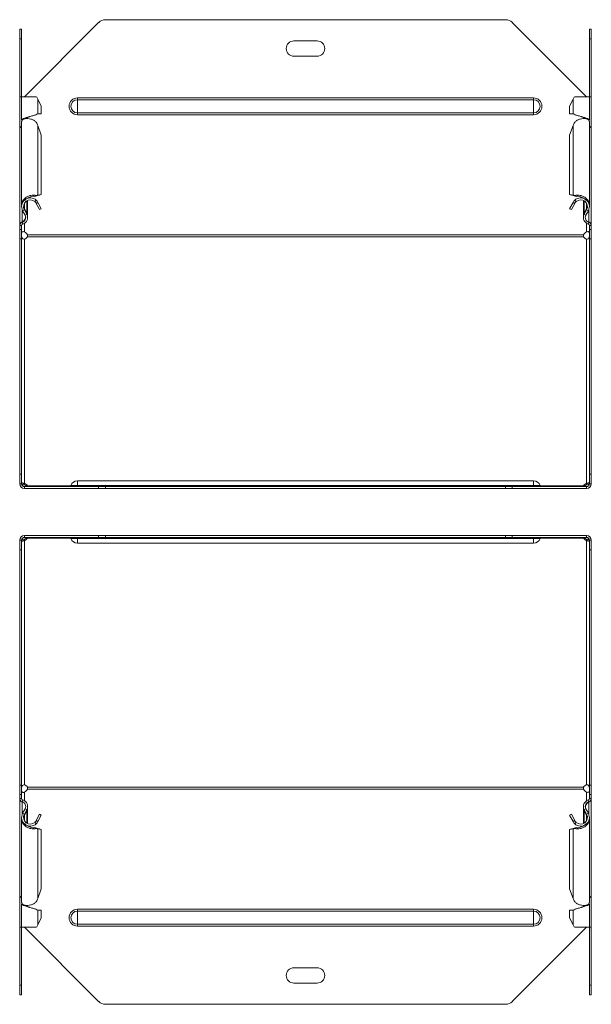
# Model space of a CAD drawing. Header units: millimetres. Extents: x -130 to 765, y -4760 to 292.
# Tile 7 of 13: x -129 to 168, y -2048 to -1536. Entities that reach past the tile are written whole.
import ezdxf

# ---------------------------------------------------------------- set-up
doc = ezdxf.new("R2010")
doc.units = ezdxf.units.MM

msp = doc.modelspace()

# ---------------------------------------------------------------- linework, layer by layer
at = {"color": 7, "linetype": 'Continuous', "lineweight": 15}
for p, q in [((-88.1, -1537.4), (-126.63, -1575.94)), ((123.3, -1535.94), (-84.56, -1535.94)), ((165.37, -1575.94), (126.83, -1537.4)), ((-129.13, -1540.94), (-128.13, -1540.94)), ((-129.13, -1545.94), (-129.13, -1540.94)), ((-128.13, -1540.94), (-128.13, -1545.94)), ((166.87, -1540.94), (167.87, -1540.94)), ((166.87, -1545.94), (166.87, -1540.94)), ((167.87, -1540.94), (167.87, -1545.94)), ((-129.13, -1575.94), (-129.13, -1545.94)), ((-128.13, -1575.94), (-128.13, -1545.94)), ((25.37, -1546.94), (13.37, -1546.94)), ((166.87, -1575.94), (166.87, -1545.94)), ((167.87, -1575.94), (167.87, -1545.94)), ((13.37, -1554.94), (25.37, -1554.94)), ((-129.13, -1591.9), (-129.13, -1575.94)), ((-128.13, -1575.94), (-129.13, -1575.94)), ((-128.13, -1575.94), (-128.13, -1588.21)), ((-120.53, -1575.94), (-128.13, -1575.94)), ((-117.89, -1580.94), (-119.64, -1577.24)), ((158.38, -1577.24), (156.62, -1580.94)), ((166.87, -1575.94), (159.26, -1575.94)), ((166.87, -1588.21), (166.87, -1575.94)), ((167.87, -1575.94), (166.87, -1575.94)), ((167.87, -1591.9), (167.87, -1575.94)), ((-119.64, -1584.86), (-117.89, -1584.86)), ((-117.89, -1580.94), (-117.89, -1584.86)), ((156.62, -1580.94), (156.62, -1584.86)), ((158.38, -1584.86), (156.62, -1584.86)), ((-128.13, -1588.84), (-128.13, -1632.3)), ((-125.02, -1587.29), (-125.02, -1586.75)), ((-123.61, -1586.22), (-123.61, -1586.22)), ((-117.89, -1595.9), (-119.64, -1590.98)), ((158.38, -1590.98), (156.62, -1595.9)), ((162.34, -1586.22), (162.35, -1586.22)), ((163.76, -1586.75), (163.76, -1587.29)), ((166.87, -1632.3), (166.87, -1588.84)), ((-128.84, -1591.9), (-129.13, -1591.9)), ((-129.13, -1591.9), (-129.13, -1592.36)), ((-129.13, -1642.69), (-129.13, -1592.36)), ((-117.89, -1626.83), (-117.89, -1595.9)), ((156.62, -1626.83), (156.62, -1595.9)), ((167.57, -1591.9), (167.87, -1591.9)), ((167.87, -1591.9), (167.87, -1592.36)), ((167.87, -1642.69), (167.87, -1592.36)), ((-119.64, -1627.14), (-117.89, -1626.83)), ((-117.89, -1626.83), (-118.77, -1627.16)), ((156.62, -1626.83), (158.38, -1627.14)), ((157.51, -1627.16), (156.62, -1626.83)), ((-125.02, -1628.75), (-125.02, -1628.71)), ((-125.02, -1638.14), (-125.02, -1629.82)), ((-121.21, -1627.76), (-120.53, -1627.24)), ((-121.21, -1627.76), (-120.58, -1627.5)), ((-121.21, -1630.48), (-120.53, -1629.76)), ((-120.6, -1627.51), (-120.29, -1627.39)), ((-120.52, -1627.48), (-119.64, -1627.14)), ((-120.52, -1627.48), (-118.77, -1627.16)), ((-120.52, -1631.38), (-119.64, -1630.91)), ((-120.52, -1631.38), (-118.77, -1634.64)), ((-119.64, -1630.91), (-117.89, -1634.17)), ((156.62, -1634.17), (158.38, -1630.91)), ((157.51, -1627.16), (159.26, -1627.48)), ((157.51, -1634.64), (159.26, -1631.38)), ((159.26, -1627.48), (158.38, -1627.14)), ((159.26, -1631.38), (158.38, -1630.91)), ((159.03, -1627.39), (159.33, -1627.51)), ((159.95, -1627.76), (159.26, -1627.24)), ((159.95, -1630.48), (159.26, -1629.76)), ((159.32, -1627.5), (159.95, -1627.76)), ((163.76, -1628.71), (163.76, -1628.75)), ((163.76, -1629.82), (163.76, -1638.14)), ((-126.32, -1637.56), (-127.59, -1635.18)), ((-125.44, -1636.53), (-126.71, -1634.06)), ((-125.44, -1637.09), (-126.71, -1634.71)), ((-125.68, -1636.63), (-125.44, -1636.53)), ((-117.89, -1634.17), (-118.77, -1634.64)), ((157.51, -1634.64), (156.62, -1634.17)), ((164.17, -1636.53), (165.45, -1634.06)), ((164.17, -1637.09), (165.45, -1634.71)), ((164.17, -1636.53), (164.42, -1636.63)), ((165.05, -1637.56), (166.33, -1635.18)), ((166.49, -1641.15), (166.56, -1640.97)), ((-129.13, -1642.69), (-129.13, -1642.88)), ((-129.13, -1644.88), (-129.13, -1642.88)), ((-129.13, -1644.88), (-128.13, -1644.88)), ((-129.13, -1649.88), (-129.13, -1644.88)), ((-128.13, -1644.88), (-128.13, -1642.88)), ((-128.13, -1644.88), (-128.13, -1649.88)), ((166.87, -1644.88), (166.87, -1642.88)), ((166.87, -1644.88), (167.87, -1644.88)), ((166.87, -1649.88), (166.87, -1644.88)), ((167.87, -1642.69), (167.87, -1642.88)), ((167.87, -1644.88), (167.87, -1642.88)), ((167.87, -1644.88), (167.87, -1649.88)), ((-129.13, -1772.03), (-129.13, -1649.88)), ((-128.13, -1772.03), (-128.13, -1649.88)), ((166.87, -1772.03), (166.87, -1649.88)), ((167.87, -1772.03), (167.87, -1649.88)), ((-129.13, -1777.03), (-129.13, -1772.03)), ((-128.13, -1772.03), (-128.13, -1777.03)), ((166.87, -1777.03), (166.87, -1772.03)), ((167.87, -1772.03), (167.87, -1777.03)), ((-128.13, -1777.03), (-129.13, -1777.03)), ((-126.63, -1776.99), (-126.63, -1777.69)), ((-126.63, -1779.53), (-126.63, -1778.53)), ((-126.63, -1778.53), (-88.1, -1778.53)), ((-126.63, -1779.53), (-88.1, -1779.53)), ((-125.13, -1778.09), (-125.13, -1778.53)), ((137.87, -1775.53), (-99.13, -1775.53)), ((-88.1, -1778.53), (-84.56, -1778.53)), ((-84.56, -1779.53), (-88.1, -1779.53)), ((-84.56, -1778.53), (123.3, -1778.53)), ((-84.56, -1779.53), (123.3, -1779.53)), ((123.3, -1778.53), (126.83, -1778.53)), ((126.83, -1779.53), (123.3, -1779.53)), ((126.83, -1778.53), (165.37, -1778.53)), ((126.83, -1779.53), (165.37, -1779.53)), ((163.87, -1778.09), (163.87, -1778.53)), ((165.37, -1776.99), (165.37, -1777.69)), ((165.37, -1779.53), (165.37, -1778.53)), ((167.87, -1777.03), (166.87, -1777.03)), ((-126.63, -1803.93), (-126.63, -1804.93)), ((-88.1, -1803.93), (-126.63, -1803.93)), ((-88.1, -1804.93), (-126.63, -1804.93)), ((-126.63, -1806.47), (-126.63, -1805.76)), ((-125.13, -1805.37), (-125.13, -1804.93)), ((-88.1, -1803.93), (-84.56, -1803.93)), ((-84.56, -1804.93), (-88.1, -1804.93)), ((123.3, -1803.93), (-84.56, -1803.93)), ((123.3, -1804.93), (-84.56, -1804.93)), ((123.3, -1803.93), (126.83, -1803.93)), ((126.83, -1804.93), (123.3, -1804.93)), ((165.37, -1803.93), (126.83, -1803.93)), ((165.37, -1804.93), (126.83, -1804.93)), ((163.87, -1805.37), (163.87, -1804.93)), ((165.37, -1803.93), (165.37, -1804.93)), ((165.37, -1806.47), (165.37, -1805.76)), ((-129.13, -1811.43), (-129.13, -1806.43)), ((-129.13, -1806.43), (-128.13, -1806.43)), ((-128.13, -1806.43), (-128.13, -1811.43)), ((-99.13, -1807.93), (137.87, -1807.93)), ((166.87, -1806.43), (167.87, -1806.43)), ((166.87, -1811.43), (166.87, -1806.43)), ((167.87, -1806.43), (167.87, -1811.43)), ((-129.13, -1933.58), (-129.13, -1811.43)), ((-128.13, -1933.58), (-128.13, -1811.43)), ((166.87, -1933.58), (166.87, -1811.43)), ((167.87, -1933.58), (167.87, -1811.43)), ((-129.13, -1938.58), (-129.13, -1933.58)), ((-128.13, -1933.58), (-128.13, -1938.58)), ((166.87, -1938.58), (166.87, -1933.58)), ((167.87, -1933.58), (167.87, -1938.58)), ((-128.13, -1938.58), (-129.13, -1938.58)), ((-129.13, -1940.58), (-129.13, -1938.58)), ((-128.13, -1940.58), (-128.13, -1938.58)), ((167.87, -1938.58), (166.87, -1938.58)), ((166.87, -1940.58), (166.87, -1938.58)), ((167.87, -1940.58), (167.87, -1938.58)), ((-129.13, -1940.58), (-129.13, -1940.77)), ((-129.13, -1991.09), (-129.13, -1940.77)), ((-127.83, -1942.49), (-127.76, -1942.31)), ((167.87, -1940.58), (167.87, -1940.77)), ((167.87, -1991.09), (167.87, -1940.77)), ((-126.32, -1945.9), (-127.59, -1948.27)), ((-125.44, -1946.37), (-126.71, -1948.75)), ((-126.71, -1949.4), (-125.44, -1946.92)), ((-125.68, -1946.83), (-125.44, -1946.92)), ((-125.02, -1953.63), (-125.02, -1945.32)), ((-118.77, -1948.81), (-120.52, -1952.07)), ((-118.77, -1948.81), (-117.89, -1949.29)), ((156.62, -1949.29), (157.51, -1948.81)), ((159.26, -1952.07), (157.51, -1948.81)), ((163.76, -1945.32), (163.76, -1953.63)), ((164.17, -1946.37), (165.45, -1948.75)), ((164.17, -1946.92), (164.42, -1946.83)), ((165.45, -1949.4), (164.17, -1946.92)), ((165.05, -1945.9), (166.33, -1948.27)), ((-128.13, -1951.15), (-128.13, -1994.62)), ((-121.21, -1952.97), (-120.53, -1953.7)), ((-120.52, -1952.07), (-119.64, -1952.55)), ((-117.89, -1949.29), (-119.64, -1952.55)), ((158.38, -1952.55), (156.62, -1949.29)), ((159.26, -1952.07), (158.38, -1952.55)), ((159.95, -1952.97), (159.26, -1953.7)), ((166.87, -1994.62), (166.87, -1951.15)), ((-125.02, -1954.75), (-125.02, -1954.7)), ((-121.21, -1955.7), (-120.53, -1956.21)), ((-120.58, -1955.96), (-121.21, -1955.7)), ((-120.29, -1956.07), (-120.6, -1955.95)), ((-120.52, -1955.98), (-119.64, -1956.32)), ((-118.77, -1956.29), (-120.52, -1955.98)), ((-117.89, -1956.63), (-119.64, -1956.32)), ((-118.77, -1956.29), (-117.89, -1956.63)), ((-117.89, -1987.55), (-117.89, -1956.63)), ((156.62, -1956.63), (157.51, -1956.29)), ((158.38, -1956.32), (156.62, -1956.63)), ((156.62, -1987.55), (156.62, -1956.63)), ((159.26, -1955.98), (157.51, -1956.29)), ((159.26, -1955.98), (158.38, -1956.32)), ((159.33, -1955.95), (159.03, -1956.07)), ((159.95, -1955.7), (159.26, -1956.21)), ((159.95, -1955.7), (159.32, -1955.96)), ((163.76, -1954.7), (163.76, -1954.75)), ((-119.64, -1992.47), (-117.89, -1987.55)), ((156.62, -1987.55), (158.38, -1992.47)), ((-129.13, -1991.09), (-129.13, -1991.56)), ((-129.13, -1991.56), (-128.84, -1991.56)), ((-129.13, -2007.52), (-129.13, -1991.56)), ((167.57, -1991.56), (167.87, -1991.56)), ((167.87, -1991.09), (167.87, -1991.56)), ((167.87, -2007.52), (167.87, -1991.56)), ((-128.13, -1995.25), (-128.13, -2007.52)), ((-125.02, -1996.71), (-125.02, -1996.17)), ((-123.61, -1997.24), (-123.61, -1997.24)), ((-117.89, -1998.6), (-119.64, -1998.6)), ((-117.89, -2002.52), (-117.89, -1998.6)), ((156.62, -1998.6), (158.38, -1998.6)), ((156.62, -2002.52), (156.62, -1998.6)), ((162.35, -1997.24), (162.34, -1997.24)), ((163.76, -1996.17), (163.76, -1996.71)), ((166.87, -2007.52), (166.87, -1995.25)), ((-119.64, -2006.22), (-117.89, -2002.52)), ((156.62, -2002.52), (158.38, -2006.22)), ((-129.13, -2007.52), (-128.13, -2007.52)), ((-129.13, -2037.52), (-129.13, -2007.52)), ((-128.13, -2007.52), (-120.53, -2007.52)), ((-128.13, -2037.52), (-128.13, -2007.52)), ((-126.63, -2007.52), (-88.1, -2046.05)), ((126.83, -2046.05), (165.37, -2007.52)), ((159.26, -2007.52), (166.87, -2007.52)), ((166.87, -2007.52), (167.87, -2007.52)), ((166.87, -2037.52), (166.87, -2007.52)), ((167.87, -2037.52), (167.87, -2007.52)), ((13.37, -2028.52), (25.37, -2028.52)), ((-129.13, -2042.52), (-129.13, -2037.52)), ((-128.13, -2037.52), (-128.13, -2042.52)), ((25.37, -2036.52), (13.37, -2036.52)), ((166.87, -2042.52), (166.87, -2037.52)), ((167.87, -2037.52), (167.87, -2042.52)), ((-128.13, -2042.52), (-129.13, -2042.52)), ((167.87, -2042.52), (166.87, -2042.52)), ((-84.56, -2047.52), (123.3, -2047.52))]:
    msp.add_line(p, q, dxfattribs=at)
at = {"color": 7, "linetype": 'Continuous', "lineweight": 0}
for p, q in [((-128.13, -1545.94), (-129.13, -1545.94)), ((167.87, -1545.94), (166.87, -1545.94)), ((-119.64, -1577.24), (-119.64, -1584.86)), ((-99.13, -1577.5), (-99.13, -1576.57)), ((-99.13, -1576.57), (137.87, -1576.57)), ((-99.13, -1584.37), (-99.13, -1577.5)), ((-99.13, -1577.5), (137.87, -1577.5)), ((137.87, -1577.5), (137.87, -1576.57)), ((137.87, -1584.37), (137.87, -1577.5)), ((158.38, -1577.24), (158.38, -1584.86)), ((-99.13, -1584.37), (137.87, -1584.37)), ((-99.13, -1585.3), (-99.13, -1584.37)), ((-99.13, -1585.3), (137.87, -1585.3)), ((137.87, -1585.3), (137.87, -1584.37)), ((-125.44, -1586.92), (-125.44, -1587.32)), ((-119.64, -1627.14), (-119.64, -1590.98)), ((158.38, -1627.14), (158.38, -1590.98)), ((164.17, -1586.92), (164.17, -1587.32)), ((-126.71, -1634.06), (-126.71, -1631.38)), ((-125.44, -1636.53), (-125.44, -1630.04)), ((164.17, -1636.53), (164.17, -1630.04)), ((165.45, -1634.06), (165.45, -1631.38)), ((-127.83, -1640.97), (-127.83, -1634.67)), ((-127.59, -1635.18), (-126.71, -1634.71)), ((166.33, -1635.18), (165.45, -1634.71)), ((166.56, -1640.97), (166.56, -1634.67)), ((-127.83, -1641.15), (-127.55, -1642.11)), ((-126.63, -1646.18), (-126.63, -1641.69)), ((-126.32, -1637.56), (-125.44, -1637.09)), ((165.05, -1637.56), (164.17, -1637.09)), ((165.37, -1646.18), (165.37, -1641.69)), ((166.56, -1641.15), (166.29, -1642.11)), ((-129.13, -1642.88), (-128.13, -1642.88)), ((167.87, -1642.88), (166.87, -1642.88)), ((-128.13, -1649.88), (-129.13, -1649.88)), ((-126.63, -1649.9), (-126.63, -1776.99)), ((163.87, -1647.74), (-125.13, -1647.74)), ((163.87, -1648.8), (-125.13, -1648.8)), ((165.37, -1649.9), (165.37, -1776.99)), ((167.87, -1649.88), (166.87, -1649.88)), ((-129.13, -1772.03), (-128.13, -1772.03)), ((166.87, -1772.03), (167.87, -1772.03)), ((-125.13, -1778.09), (-102.67, -1778.09)), ((-102.57, -1777.89), (-99.13, -1777.89)), ((-99.13, -1775.53), (-99.13, -1777.89)), ((-99.13, -1777.89), (-99.13, -1778.53)), ((-99.13, -1777.89), (137.87, -1777.89)), ((-88.1, -1779.53), (-88.1, -1778.53)), ((-84.56, -1778.53), (-84.56, -1779.53)), ((123.3, -1779.53), (123.3, -1778.53)), ((126.83, -1778.53), (126.83, -1779.53)), ((137.87, -1775.53), (137.87, -1777.89)), ((137.87, -1777.89), (137.87, -1778.53)), ((141.3, -1777.89), (137.87, -1777.89)), ((141.41, -1778.09), (163.87, -1778.09)), ((-102.67, -1805.37), (-125.13, -1805.37)), ((-102.57, -1805.57), (-99.13, -1805.57)), ((-99.13, -1805.57), (-99.13, -1804.93)), ((-99.13, -1805.57), (137.87, -1805.57)), ((-99.13, -1807.93), (-99.13, -1805.57)), ((-88.1, -1804.93), (-88.1, -1803.93)), ((-84.56, -1803.93), (-84.56, -1804.93)), ((123.3, -1804.93), (123.3, -1803.93)), ((126.83, -1803.93), (126.83, -1804.93)), ((137.87, -1805.57), (137.87, -1804.93)), ((141.3, -1805.57), (137.87, -1805.57)), ((137.87, -1807.93), (137.87, -1805.57)), ((163.87, -1805.37), (141.41, -1805.37)), ((-126.63, -1806.47), (-126.63, -1933.56)), ((165.37, -1806.47), (165.37, -1933.56)), ((-128.13, -1811.43), (-129.13, -1811.43)), ((167.87, -1811.43), (166.87, -1811.43)), ((-129.13, -1933.58), (-128.13, -1933.58)), ((166.87, -1933.58), (167.87, -1933.58)), ((-126.63, -1941.77), (-126.63, -1937.28)), ((-125.13, -1934.66), (163.87, -1934.66)), ((-125.13, -1935.72), (163.87, -1935.72)), ((165.37, -1941.77), (165.37, -1937.28)), ((-129.13, -1940.58), (-128.13, -1940.58)), ((-127.83, -1942.31), (-127.55, -1941.35)), ((-127.83, -1948.78), (-127.83, -1942.49)), ((166.56, -1942.31), (166.29, -1941.35)), ((166.56, -1948.78), (166.56, -1942.49)), ((167.87, -1940.58), (166.87, -1940.58)), ((-127.59, -1948.27), (-126.71, -1948.75)), ((-126.32, -1945.9), (-125.44, -1946.37)), ((-125.44, -1953.42), (-125.44, -1946.92)), ((165.05, -1945.9), (164.17, -1946.37)), ((164.17, -1953.42), (164.17, -1946.92)), ((166.33, -1948.27), (165.45, -1948.75)), ((-126.71, -1952.07), (-126.71, -1949.4)), ((165.45, -1952.07), (165.45, -1949.4)), ((-119.64, -1992.47), (-119.64, -1956.32)), ((158.38, -1992.47), (158.38, -1956.32)), ((-125.44, -1996.54), (-125.44, -1996.14)), ((-119.64, -2006.22), (-119.64, -1998.6)), ((-99.13, -1998.15), (-99.13, -1999.09)), ((-99.13, -1998.15), (137.87, -1998.15)), ((-99.13, -1999.09), (-99.13, -2005.95)), ((-99.13, -1999.09), (137.87, -1999.09)), ((137.87, -1998.15), (137.87, -1999.09)), ((137.87, -1999.09), (137.87, -2005.95)), ((158.38, -2006.22), (158.38, -1998.6)), ((164.17, -1996.54), (164.17, -1996.14)), ((-99.13, -2005.95), (137.87, -2005.95)), ((-99.13, -2005.95), (-99.13, -2006.89)), ((-99.13, -2006.89), (137.87, -2006.89)), ((137.87, -2005.95), (137.87, -2006.89)), ((-129.13, -2037.52), (-128.13, -2037.52)), ((166.87, -2037.52), (167.87, -2037.52))]:
    msp.add_line(p, q, dxfattribs=at)
at = {"color": 7, "linetype": 'Continuous', "lineweight": 15}
for centre, radius, start, end in [((-84.56, -1540.94), 5, 90, 135), ((123.3, -1540.94), 5, 45, 90), ((13.37, -1550.94), 4, 90, 270), ((25.37, -1550.94), 4, 270, 90), ((-123.62, -1633.05), 4.52, 46.7922, 208.2406), ((-123.62, -1633.05), 3.52, 46.7922, 208.2406), ((162.35, -1633.05), 4.52, 331.7594, 133.2078), ((162.35, -1633.05), 3.52, 331.7594, 133.2078), ((-127.33, -1642.88), 1.8, 106.0302, 180), ((-127.33, -1642.88), 0.8, 106.0302, 180), ((-128.52, -1638.74), 2.5, 286.0302, 28.2406), ((-128.52, -1638.74), 3.5, 286.0302, 28.2406), ((167.26, -1638.74), 3.5, 151.7594, 253.9698), ((167.26, -1638.74), 2.5, 151.7594, 253.9698), ((166.07, -1642.88), 0.8, 0, 73.9698), ((166.07, -1642.88), 1.8, 0, 73.9698), ((-127.51, -1648.52), 2.5, 18.3101, 69.4988), ((166.24, -1648.52), 2.5, 110.5012, 161.6899), ((-127.08, -1647.71), 2.23, 281.6976, 330.9102), ((165.82, -1647.71), 2.23, 209.0898, 258.3024), ((-126.63, -1777.03), 2.5, 180, 270), ((-126.63, -1777.03), 1.5, 180, 270), ((-127.08, -1779.17), 2.23, 29.0898, 78.3024), ((-127.18, -1780.07), 2.44, 39.2556, 76.9109), ((-103.5, -1777.53), 1, 270, 338.9773), ((-99.13, -1779.21), 3.68, 90, 158.9773), ((137.87, -1779.21), 3.68, 21.0227, 90), ((142.23, -1777.53), 1, 201.0227, 270), ((165.82, -1779.17), 2.23, 101.6976, 150.9102), ((165.88, -1780), 2.36, 102.4203, 141.4133), ((165.37, -1777.03), 2.5, 270, 0), ((165.37, -1777.03), 1.5, 270, 360), ((-126.63, -1806.43), 2.5, 90, 180), ((-126.63, -1806.43), 1.5, 90, 180), ((-127.14, -1803.46), 2.36, 282.4203, 321.4133), ((-127.08, -1804.28), 2.23, 281.6976, 330.9102), ((-103.5, -1805.93), 1, 21.0227, 90), ((-99.13, -1804.25), 3.68, 201.0227, 270), ((137.87, -1804.25), 3.68, 270, 338.9773), ((142.23, -1805.93), 1, 90, 158.9773), ((165.82, -1804.28), 2.23, 209.0898, 258.3024), ((165.92, -1803.39), 2.44, 219.2556, 256.9109), ((165.37, -1806.43), 2.5, 0, 90), ((165.37, -1806.43), 1.5, 0, 90), ((-127.08, -1935.74), 2.23, 29.0898, 78.3024), ((165.82, -1935.74), 2.23, 101.6976, 150.9102), ((-127.51, -1934.93), 2.5, 290.5012, 341.6899), ((166.24, -1934.93), 2.5, 198.3101, 249.4988), ((-127.33, -1940.58), 1.8, 180, 253.9698), ((-127.33, -1940.58), 0.8, 180, 253.9698), ((-128.52, -1944.71), 2.5, 331.7594, 73.9698), ((-128.52, -1944.71), 3.5, 331.7594, 73.9698), ((167.26, -1944.71), 3.5, 106.0302, 208.2406), ((167.26, -1944.71), 2.5, 106.0302, 208.2406), ((166.07, -1940.58), 0.8, 286.0302, 0), ((166.07, -1940.58), 1.8, 286.0302, 0), ((-123.62, -1950.41), 4.52, 151.7594, 313.2078), ((-123.62, -1950.41), 3.52, 151.7594, 313.2078), ((162.35, -1950.41), 4.52, 226.7922, 28.2406), ((162.35, -1950.41), 3.52, 226.7922, 28.2406), ((13.37, -2032.52), 4, 90, 270), ((25.37, -2032.52), 4, 270, 90), ((-84.56, -2042.52), 5, 225, 270), ((123.3, -2042.52), 5, 270, 315)]:
    msp.add_arc(centre, radius, start, end, dxfattribs=at)
at = {"color": 7, "linetype": 'Continuous', "lineweight": 0}
for centre, radius, start, end in [((-99.13, -1580.94), 4.37, 90, 270), ((-99.13, -1580.94), 3.43, 90, 270), ((137.87, -1580.94), 4.37, 270, 90), ((137.87, -1580.94), 3.43, 270, 90), ((-99.13, -2002.52), 4.37, 90, 270), ((-99.13, -2002.52), 3.43, 90, 270), ((137.87, -2002.52), 4.37, 270, 90), ((137.87, -2002.52), 3.43, 270, 90)]:
    msp.add_arc(centre, radius, start, end, dxfattribs=at)
at = {"color": 7, "linetype": 'Continuous', "lineweight": 15}
for points in [[(-119.64, -1577.24), (-119.87, -1576.8), (-120.17, -1576.37), (-120.53, -1575.94)], [(159.26, -1575.94), (158.91, -1576.37), (158.61, -1576.8), (158.38, -1577.24)], [(-119.64, -1590.98), (-119.87, -1590.37), (-120.17, -1589.79), (-120.53, -1589.25)], [(159.26, -1589.25), (158.91, -1589.79), (158.61, -1590.37), (158.38, -1590.98)], [(-121.21, -1630.48), (-120.93, -1630.74), (-120.7, -1631.05), (-120.52, -1631.38)], [(-120.53, -1627.24), (-120.17, -1627.17), (-119.87, -1627.14), (-119.64, -1627.14)], [(-120.53, -1629.76), (-120.17, -1630.09), (-119.87, -1630.48), (-119.64, -1630.91)], [(158.38, -1627.14), (158.61, -1627.14), (158.91, -1627.17), (159.26, -1627.24)], [(158.38, -1630.91), (158.61, -1630.48), (158.91, -1630.09), (159.26, -1629.76)], [(159.26, -1631.38), (159.44, -1631.05), (159.67, -1630.74), (159.95, -1630.48)], [(163.87, -1778.09), (163.81, -1778.24), (163.78, -1778.35), (163.78, -1778.42)], [(-125.13, -1805.37), (-125.07, -1805.22), (-125.04, -1805.11), (-125.04, -1805.03)], [(-120.52, -1952.07), (-120.7, -1952.41), (-120.93, -1952.71), (-121.21, -1952.97)], [(-119.64, -1952.55), (-119.87, -1952.98), (-120.17, -1953.37), (-120.53, -1953.7)], [(159.26, -1953.7), (158.91, -1953.37), (158.61, -1952.98), (158.38, -1952.55)], [(159.95, -1952.97), (159.67, -1952.71), (159.44, -1952.41), (159.26, -1952.07)], [(-119.64, -1956.32), (-119.87, -1956.31), (-120.17, -1956.28), (-120.53, -1956.21)], [(159.26, -1956.21), (158.91, -1956.28), (158.61, -1956.31), (158.38, -1956.32)], [(-120.53, -1994.21), (-120.17, -1993.67), (-119.87, -1993.08), (-119.64, -1992.47)], [(158.38, -1992.47), (158.61, -1993.08), (158.91, -1993.67), (159.26, -1994.21)], [(-120.53, -2007.52), (-120.17, -2007.09), (-119.87, -2006.65), (-119.64, -2006.22)], [(158.38, -2006.22), (158.61, -2006.65), (158.91, -2007.09), (159.26, -2007.52)]]:
    msp.add_open_spline(points, degree=3, dxfattribs=at)
for points, knots in [([(-128.07, -1588.21), (-128.06, -1588.09), (-128.03, -1587.8), (-127.19, -1587.34), (-125.81, -1586.84), (-124.08, -1586.35), (-122.29, -1585.85), (-120.66, -1585.35), (-119.98, -1585.02), (-119.64, -1584.86)], [0, 0, 0, 0, 0.1105924, 0.258827, 0.4070616, 0.5552962, 0.7035308, 0.8517654, 1, 1, 1, 1]), ([(158.38, -1584.86), (158.71, -1585.02), (159.39, -1585.35), (161.02, -1585.85), (162.81, -1586.35), (164.55, -1586.84), (165.93, -1587.34), (166.77, -1587.8), (166.79, -1588.09), (166.8, -1588.21)], [0, 0, 0, 0, 0.1482346, 0.2964692, 0.4447038, 0.5929384, 0.741173, 0.8894076, 1, 1, 1, 1]), ([(-120.53, -1589.25), (-120.95, -1588.88), (-121.8, -1588.15), (-123.39, -1587.49), (-124.99, -1587.22), (-126.43, -1587.33), (-127.5, -1587.76), (-128.09, -1588.32), (-128.07, -1588.7), (-128.07, -1588.84)], [0, 0, 0, 0, 0.151489, 0.302978, 0.454467, 0.605956, 0.757445, 0.908934, 1, 1, 1, 1]), ([(-126.43, -1587.41), (-126.4, -1587.39), (-126.16, -1587.2), (-125.3, -1586.84), (-124.31, -1586.47), (-123.74, -1586.26), (-123.62, -1586.22)], [0, 0, 0, 0, 0.056283, 0.474713, 0.893143, 1, 1, 1, 1]), ([(166.8, -1588.84), (166.81, -1588.7), (166.83, -1588.32), (166.23, -1587.76), (165.16, -1587.33), (163.72, -1587.22), (162.13, -1587.49), (160.53, -1588.15), (159.69, -1588.88), (159.26, -1589.25)], [0, 0, 0, 0, 0.091066, 0.242555, 0.394044, 0.545533, 0.697022, 0.848511, 1, 1, 1, 1]), ([(162.36, -1586.22), (162.47, -1586.26), (163.05, -1586.47), (164.03, -1586.84), (164.9, -1587.2), (165.13, -1587.39), (165.16, -1587.41)], [0, 0, 0, 0, 0.106857, 0.525287, 0.943717, 1, 1, 1, 1]), ([(-129.13, -1591.9), (-129.11, -1591.86), (-129.08, -1591.77), (-128.79, -1591.64), (-128.46, -1591.53), (-128.21, -1591.47), (-128.13, -1591.45)], [0, 0, 0, 0, 0.292327, 0.584654, 0.87698, 1, 1, 1, 1]), ([(-128.13, -1591.66), (-128.21, -1591.67), (-128.46, -1591.68), (-128.79, -1591.83), (-129.08, -1592.07), (-129.11, -1592.27), (-129.13, -1592.36)], [0, 0, 0, 0, 0.12302, 0.415346, 0.707673, 1, 1, 1, 1]), ([(166.87, -1591.45), (166.94, -1591.47), (167.2, -1591.53), (167.53, -1591.64), (167.81, -1591.77), (167.85, -1591.86), (167.87, -1591.9)], [0, 0, 0, 0, 0.12302, 0.415346, 0.707673, 1, 1, 1, 1]), ([(167.87, -1592.36), (167.85, -1592.27), (167.81, -1592.07), (167.53, -1591.83), (167.2, -1591.68), (166.94, -1591.67), (166.87, -1591.66)], [0, 0, 0, 0, 0.292327, 0.584654, 0.87698, 1, 1, 1, 1]), ([(-128.07, -1632.31), (-128.07, -1632), (-128.09, -1631.18), (-127.5, -1629.9), (-126.43, -1628.64), (-124.99, -1627.7), (-123.39, -1627.15), (-121.8, -1626.97), (-120.95, -1627.15), (-120.53, -1627.24)], [0, 0, 0, 0, 0.091066, 0.242555, 0.394044, 0.545533, 0.697022, 0.848511, 1, 1, 1, 1]), ([(-125.3, -1628.92), (-125.09, -1628.75), (-124.53, -1628.29), (-123.44, -1627.88), (-122.2, -1627.64), (-121.54, -1627.72), (-121.21, -1627.76)], [0, 0, 0, 0, 0.16275, 0.441833, 0.720917, 1, 1, 1, 1]), ([(159.26, -1627.24), (159.69, -1627.15), (160.53, -1626.97), (162.13, -1627.15), (163.72, -1627.7), (165.16, -1628.64), (166.23, -1629.9), (166.83, -1631.18), (166.81, -1632), (166.8, -1632.31)], [0, 0, 0, 0, 0.151489, 0.302978, 0.454467, 0.605956, 0.757445, 0.908934, 1, 1, 1, 1]), ([(159.95, -1627.76), (160.28, -1627.72), (160.94, -1627.64), (162.17, -1627.88), (163.26, -1628.29), (163.82, -1628.74), (164.02, -1628.9)], [0, 0, 0, 0, 0.280247, 0.560493, 0.84074, 1, 1, 1, 1]), ([(-125.03, -1638.14), (-125.03, -1638.08), (-125, -1637.78), (-125.12, -1637.23), (-125.33, -1636.77), (-125.44, -1636.53)], [0, 0, 0, 0, 0.0950187, 0.5475094, 1, 1, 1, 1]), ([(164.17, -1636.53), (164.07, -1636.77), (163.85, -1637.23), (163.73, -1637.86), (163.77, -1638.24), (163.79, -1638.37)], [0, 0, 0, 0, 0.396144, 0.792289, 1, 1, 1, 1]), ([(-129.13, -1642.69), (-129.13, -1642.33), (-129, -1641.97), (-128.54, -1641.37), (-128.2, -1641.13), (-127.83, -1640.97)], [0, 0, 0, 0, 0.5, 0.5, 1, 1, 1, 1]), ([(-127.83, -1640.97), (-127.49, -1640.73), (-126.81, -1640.26), (-126.14, -1639.23), (-126.07, -1638.49), (-126.04, -1638.13)], [0, 0, 0, 0, 0.345299, 0.690598, 1, 1, 1, 1]), ([(166.56, -1640.97), (166.94, -1641.13), (167.27, -1641.37), (167.74, -1641.97), (167.87, -1642.33), (167.87, -1642.69)], [0, 0, 0, 0, 0.5, 0.5, 1, 1, 1, 1]), ([(-126.63, -1646.18), (-126.89, -1646.1), (-127.13, -1646.06), (-127.53, -1646.06), (-127.68, -1646.11), (-127.83, -1646.22), (-127.86, -1646.25), (-127.89, -1646.28), (-127.89, -1646.29), (-127.91, -1646.3), (-127.91, -1646.31), (-127.93, -1646.34), (-127.94, -1646.36), (-128, -1646.45), (-128.03, -1646.54), (-128.11, -1646.86), (-128.13, -1647.13), (-128.13, -1647.47)], [0, 0, 0, 0, 0.25, 0.25, 0.5, 0.5, 0.5625, 0.5625, 0.578125, 0.578125, 0.59375, 0.59375, 0.625, 0.625, 0.75, 0.75, 1, 1, 1, 1]), ([(166.87, -1647.47), (166.87, -1647.08), (166.83, -1646.8), (166.79, -1646.61), (166.78, -1646.6), (166.78, -1646.58), (166.78, -1646.57), (166.78, -1646.57), (166.78, -1646.57), (166.77, -1646.56), (166.77, -1646.55), (166.77, -1646.53), (166.76, -1646.52), (166.74, -1646.47), (166.72, -1646.43), (166.66, -1646.31), (166.6, -1646.24), (166.49, -1646.16), (166.45, -1646.13), (166.4, -1646.11), (166.4, -1646.11), (166.39, -1646.1), (166.39, -1646.1), (166.38, -1646.1), (166.38, -1646.1), (166.37, -1646.09), (166.36, -1646.09), (166.34, -1646.08), (166.32, -1646.07), (166.22, -1646.05), (166.14, -1646.04), (165.85, -1646.04), (165.62, -1646.09), (165.37, -1646.18)], [0, 0, 0, 0, 0.25, 0.25, 0.28125, 0.28125, 0.285156, 0.285156, 0.289062, 0.289062, 0.296875, 0.296875, 0.3125, 0.3125, 0.375, 0.375, 0.5, 0.5, 0.5625, 0.5625, 0.570312, 0.570312, 0.574219, 0.574219, 0.578125, 0.578125, 0.59375, 0.59375, 0.625, 0.625, 0.75, 0.75, 1, 1, 1, 1]), ([(-128.13, -1647.93), (-128.13, -1648.33), (-128.1, -1648.64), (-128.05, -1648.87), (-128.05, -1648.89), (-128.04, -1648.92), (-128.04, -1648.92), (-128.04, -1648.93), (-128.04, -1648.93), (-128.04, -1648.94), (-128.04, -1648.95), (-128.03, -1648.97), (-128.03, -1648.99), (-128.01, -1649.06), (-127.99, -1649.12), (-127.92, -1649.29), (-127.86, -1649.4), (-127.76, -1649.56), (-127.72, -1649.6), (-127.67, -1649.66), (-127.66, -1649.66), (-127.65, -1649.67), (-127.65, -1649.67), (-127.65, -1649.68), (-127.65, -1649.68), (-127.64, -1649.69), (-127.63, -1649.7), (-127.6, -1649.72), (-127.58, -1649.74), (-127.49, -1649.81), (-127.4, -1649.85), (-127.12, -1649.95), (-126.89, -1649.97), (-126.63, -1649.9)], [0, 0, 0, 0, 0.25, 0.25, 0.28125, 0.28125, 0.285156, 0.285156, 0.289062, 0.289062, 0.296875, 0.296875, 0.3125, 0.3125, 0.375, 0.375, 0.5, 0.5, 0.5625, 0.5625, 0.570312, 0.570312, 0.574219, 0.574219, 0.578125, 0.578125, 0.59375, 0.59375, 0.625, 0.625, 0.75, 0.75, 1, 1, 1, 1]), ([(-125.13, -1648.8), (-125.07, -1648.65), (-125.04, -1648.47), (-125.04, -1648.1), (-125.07, -1647.92), (-125.13, -1647.74)], [0, 0, 0, 0, 0.5, 0.5, 1, 1, 1, 1]), ([(163.87, -1647.74), (163.81, -1647.95), (163.78, -1648.16), (163.78, -1648.52), (163.81, -1648.67), (163.87, -1648.8)], [0, 0, 0, 0, 0.5, 0.5, 1, 1, 1, 1]), ([(165.37, -1649.9), (165.63, -1649.96), (165.87, -1649.94), (166.26, -1649.79), (166.42, -1649.66), (166.57, -1649.45), (166.59, -1649.41), (166.62, -1649.35), (166.63, -1649.34), (166.64, -1649.31), (166.65, -1649.3), (166.67, -1649.26), (166.68, -1649.23), (166.73, -1649.09), (166.77, -1648.97), (166.85, -1648.58), (166.87, -1648.27), (166.87, -1647.93)], [0, 0, 0, 0, 0.25, 0.25, 0.5, 0.5, 0.5625, 0.5625, 0.578125, 0.578125, 0.59375, 0.59375, 0.625, 0.625, 0.75, 0.75, 1, 1, 1, 1]), ([(-126.63, -1777.69), (-126.84, -1777.66), (-127.24, -1777.59), (-127.74, -1777.43), (-127.99, -1777.33), (-128.08, -1777.28)], [0, 0, 0, 0, 0.40468, 0.77608, 1, 1, 1, 1]), ([(-126.63, -1776.99), (-126.76, -1776.96), (-126.99, -1776.9), (-127.33, -1776.78), (-127.6, -1776.68), (-127.81, -1776.6), (-127.96, -1776.56), (-128.01, -1776.57), (-128.04, -1776.58)], [0, 0, 0, 0, 0.192595, 0.366322, 0.526888, 0.681472, 0.843736, 1, 1, 1, 1]), ([(-125.13, -1778.53), (-125.07, -1778.53), (-125.04, -1778.48), (-125.04, -1778.32), (-125.07, -1778.21), (-125.13, -1778.09)], [0, 0, 0, 0, 0.5, 0.5, 1, 1, 1, 1]), ([(166.77, -1776.57), (166.75, -1776.56), (166.7, -1776.55), (166.55, -1776.6), (166.32, -1776.67), (166.04, -1776.77), (165.72, -1776.89), (165.49, -1776.95), (165.37, -1776.99)], [0, 0, 0, 0, 0.127804, 0.314151, 0.486399, 0.639338, 0.808405, 1, 1, 1, 1]), ([(166.82, -1777.27), (166.71, -1777.32), (166.45, -1777.42), (165.96, -1777.58), (165.57, -1777.66), (165.37, -1777.69)], [0, 0, 0, 0, 0.245487, 0.603304, 1, 1, 1, 1]), ([(-128.08, -1806.18), (-127.98, -1806.14), (-127.72, -1806.03), (-127.22, -1805.87), (-126.83, -1805.8), (-126.63, -1805.76)], [0, 0, 0, 0, 0.24549, 0.603307, 1, 1, 1, 1]), ([(163.87, -1804.93), (163.81, -1804.93), (163.78, -1804.98), (163.78, -1805.13), (163.81, -1805.24), (163.87, -1805.37)], [0, 0, 0, 0, 0.5, 0.5, 1, 1, 1, 1]), ([(165.37, -1805.76), (165.58, -1805.8), (165.97, -1805.87), (166.47, -1806.02), (166.73, -1806.13), (166.82, -1806.17)], [0, 0, 0, 0, 0.4046825, 0.7760836, 1, 1, 1, 1]), ([(-128.03, -1806.89), (-128.01, -1806.89), (-127.96, -1806.91), (-127.81, -1806.86), (-127.58, -1806.79), (-127.3, -1806.68), (-126.98, -1806.57), (-126.75, -1806.5), (-126.63, -1806.47)], [0, 0, 0, 0, 0.127804, 0.314151, 0.4864, 0.639339, 0.808407, 1, 1, 1, 1]), ([(165.37, -1806.47), (165.49, -1806.5), (165.73, -1806.56), (166.06, -1806.68), (166.34, -1806.78), (166.55, -1806.86), (166.7, -1806.9), (166.75, -1806.88), (166.77, -1806.87)], [0, 0, 0, 0, 0.192597, 0.366324, 0.52689, 0.681473, 0.843736, 1, 1, 1, 1]), ([(-126.63, -1933.56), (-126.89, -1933.5), (-127.13, -1933.52), (-127.53, -1933.67), (-127.68, -1933.8), (-127.83, -1934.01), (-127.86, -1934.05), (-127.89, -1934.11), (-127.89, -1934.12), (-127.91, -1934.15), (-127.91, -1934.16), (-127.93, -1934.2), (-127.94, -1934.22), (-128, -1934.36), (-128.03, -1934.48), (-128.11, -1934.88), (-128.13, -1935.19), (-128.13, -1935.53)], [0, 0, 0, 0, 0.25, 0.25, 0.5, 0.5, 0.5625, 0.5625, 0.578125, 0.578125, 0.59375, 0.59375, 0.625, 0.625, 0.75, 0.75, 1, 1, 1, 1]), ([(166.87, -1935.53), (166.87, -1935.12), (166.83, -1934.82), (166.79, -1934.59), (166.78, -1934.56), (166.78, -1934.54), (166.78, -1934.54), (166.78, -1934.53), (166.78, -1934.53), (166.77, -1934.51), (166.77, -1934.51), (166.77, -1934.48), (166.76, -1934.47), (166.74, -1934.39), (166.72, -1934.33), (166.66, -1934.16), (166.6, -1934.05), (166.49, -1933.9), (166.45, -1933.85), (166.4, -1933.8), (166.4, -1933.8), (166.39, -1933.79), (166.39, -1933.78), (166.38, -1933.78), (166.38, -1933.78), (166.37, -1933.77), (166.36, -1933.76), (166.34, -1933.74), (166.32, -1933.72), (166.22, -1933.65), (166.14, -1933.6), (165.85, -1933.5), (165.62, -1933.49), (165.37, -1933.56)], [0, 0, 0, 0, 0.25, 0.25, 0.28125, 0.28125, 0.285156, 0.285156, 0.289062, 0.289062, 0.296875, 0.296875, 0.3125, 0.3125, 0.375, 0.375, 0.5, 0.5, 0.5625, 0.5625, 0.570312, 0.570312, 0.574219, 0.574219, 0.578125, 0.578125, 0.59375, 0.59375, 0.625, 0.625, 0.75, 0.75, 1, 1, 1, 1]), ([(-128.13, -1935.99), (-128.13, -1936.38), (-128.1, -1936.65), (-128.05, -1936.84), (-128.05, -1936.86), (-128.04, -1936.88), (-128.04, -1936.88), (-128.04, -1936.89), (-128.04, -1936.89), (-128.04, -1936.9), (-128.04, -1936.91), (-128.03, -1936.92), (-128.03, -1936.93), (-128.01, -1936.99), (-127.99, -1937.03), (-127.92, -1937.15), (-127.86, -1937.21), (-127.76, -1937.3), (-127.72, -1937.32), (-127.67, -1937.35), (-127.66, -1937.35), (-127.65, -1937.35), (-127.65, -1937.36), (-127.65, -1937.36), (-127.65, -1937.36), (-127.64, -1937.36), (-127.63, -1937.37), (-127.6, -1937.38), (-127.58, -1937.38), (-127.49, -1937.41), (-127.4, -1937.42), (-127.12, -1937.42), (-126.89, -1937.37), (-126.63, -1937.28)], [0, 0, 0, 0, 0.25, 0.25, 0.28125, 0.28125, 0.285156, 0.285156, 0.289062, 0.289062, 0.296875, 0.296875, 0.3125, 0.3125, 0.375, 0.375, 0.5, 0.5, 0.5625, 0.5625, 0.570312, 0.570312, 0.574219, 0.574219, 0.578125, 0.578125, 0.59375, 0.59375, 0.625, 0.625, 0.75, 0.75, 1, 1, 1, 1]), ([(-125.13, -1935.72), (-125.07, -1935.5), (-125.04, -1935.3), (-125.04, -1934.94), (-125.07, -1934.78), (-125.13, -1934.66)], [0, 0, 0, 0, 0.5, 0.5, 1, 1, 1, 1]), ([(-125.05, -1934.98), (-125.05, -1934.89), (-125.04, -1934.77), (-125.04, -1934.65), (-125.05, -1934.62)], [0, 0, 0, 0, 0.710836, 1, 1, 1, 1]), ([(163.87, -1934.66), (163.81, -1934.81), (163.78, -1934.99), (163.78, -1935.35), (163.81, -1935.54), (163.87, -1935.72)], [0, 0, 0, 0, 0.5, 0.5, 1, 1, 1, 1]), ([(165.37, -1937.28), (165.63, -1937.36), (165.87, -1937.4), (166.26, -1937.4), (166.42, -1937.35), (166.57, -1937.24), (166.59, -1937.21), (166.62, -1937.18), (166.63, -1937.17), (166.64, -1937.15), (166.65, -1937.14), (166.67, -1937.12), (166.68, -1937.1), (166.73, -1937.01), (166.77, -1936.92), (166.85, -1936.6), (166.87, -1936.33), (166.87, -1935.99)], [0, 0, 0, 0, 0.25, 0.25, 0.5, 0.5, 0.5625, 0.5625, 0.578125, 0.578125, 0.59375, 0.59375, 0.625, 0.625, 0.75, 0.75, 1, 1, 1, 1]), ([(-127.83, -1942.49), (-128.2, -1942.33), (-128.54, -1942.08), (-129, -1941.48), (-129.13, -1941.13), (-129.13, -1940.77)], [0, 0, 0, 0, 0.5, 0.5, 1, 1, 1, 1]), ([(166.56, -1942.49), (166.22, -1942.72), (165.54, -1943.2), (164.87, -1944.23), (164.81, -1944.97), (164.78, -1945.32)], [0, 0, 0, 0, 0.345299, 0.690598, 1, 1, 1, 1]), ([(167.87, -1940.77), (167.87, -1941.13), (167.74, -1941.48), (167.27, -1942.08), (166.94, -1942.33), (166.56, -1942.49)], [0, 0, 0, 0, 0.5, 0.5, 1, 1, 1, 1]), ([(-125.44, -1946.92), (-125.33, -1946.69), (-125.12, -1946.23), (-125, -1945.59), (-125.04, -1945.22), (-125.05, -1945.09)], [0, 0, 0, 0, 0.396144, 0.792289, 1, 1, 1, 1]), ([(163.81, -1944.75), (163.78, -1944.99), (163.72, -1945.48), (163.85, -1946.23), (164.06, -1946.69), (164.17, -1946.92)], [0, 0, 0, 0, 0.327631, 0.663815, 1, 1, 1, 1]), ([(-120.53, -1956.21), (-120.95, -1956.3), (-121.8, -1956.48), (-123.39, -1956.31), (-124.99, -1955.76), (-126.43, -1954.81), (-127.5, -1953.56), (-128.09, -1952.28), (-128.07, -1951.46), (-128.07, -1951.15)], [0, 0, 0, 0, 0.151489, 0.302978, 0.454467, 0.605956, 0.757445, 0.908934, 1, 1, 1, 1]), ([(166.8, -1951.15), (166.81, -1951.46), (166.83, -1952.28), (166.23, -1953.56), (165.16, -1954.81), (163.72, -1955.76), (162.13, -1956.31), (160.53, -1956.48), (159.69, -1956.3), (159.26, -1956.21)], [0, 0, 0, 0, 0.091066, 0.242555, 0.394044, 0.545533, 0.697022, 0.848511, 1, 1, 1, 1]), ([(-121.21, -1955.7), (-121.54, -1955.74), (-122.2, -1955.82), (-123.44, -1955.58), (-124.52, -1955.17), (-125.08, -1954.72), (-125.29, -1954.55)], [0, 0, 0, 0, 0.280247, 0.560493, 0.84074, 1, 1, 1, 1]), ([(164.04, -1954.54), (163.83, -1954.71), (163.27, -1955.16), (162.17, -1955.58), (160.94, -1955.82), (160.28, -1955.74), (159.95, -1955.7)], [0, 0, 0, 0, 0.16275, 0.441833, 0.720917, 1, 1, 1, 1]), ([(-129.13, -1991.09), (-129.11, -1991.19), (-129.08, -1991.38), (-128.79, -1991.62), (-128.46, -1991.77), (-128.21, -1991.79), (-128.13, -1991.8)], [0, 0, 0, 0, 0.292327, 0.584654, 0.87698, 1, 1, 1, 1]), ([(-128.13, -1992.01), (-128.21, -1991.99), (-128.46, -1991.93), (-128.79, -1991.82), (-129.08, -1991.69), (-129.11, -1991.6), (-129.13, -1991.56)], [0, 0, 0, 0, 0.12302, 0.415346, 0.707673, 1, 1, 1, 1]), ([(-128.07, -1994.62), (-128.07, -1994.76), (-128.09, -1995.14), (-127.5, -1995.7), (-126.43, -1996.12), (-124.99, -1996.24), (-123.39, -1995.96), (-121.8, -1995.31), (-120.95, -1994.58), (-120.53, -1994.21)], [0, 0, 0, 0, 0.091066, 0.242555, 0.394044, 0.545533, 0.697022, 0.848511, 1, 1, 1, 1]), ([(159.26, -1994.21), (159.69, -1994.58), (160.53, -1995.31), (162.13, -1995.96), (163.72, -1996.24), (165.16, -1996.12), (166.23, -1995.7), (166.83, -1995.14), (166.81, -1994.76), (166.8, -1994.62)], [0, 0, 0, 0, 0.151489, 0.302978, 0.454467, 0.605956, 0.757445, 0.908934, 1, 1, 1, 1]), ([(166.87, -1991.8), (166.94, -1991.79), (167.2, -1991.77), (167.53, -1991.62), (167.81, -1991.38), (167.85, -1991.19), (167.87, -1991.09)], [0, 0, 0, 0, 0.12302, 0.415346, 0.707673, 1, 1, 1, 1]), ([(167.87, -1991.56), (167.85, -1991.6), (167.81, -1991.69), (167.53, -1991.82), (167.2, -1991.93), (166.94, -1991.99), (166.87, -1992.01)], [0, 0, 0, 0, 0.292327, 0.584654, 0.87698, 1, 1, 1, 1]), ([(-119.64, -1998.6), (-119.98, -1998.44), (-120.66, -1998.1), (-122.29, -1997.61), (-124.08, -1997.11), (-125.81, -1996.61), (-127.19, -1996.12), (-128.03, -1995.66), (-128.06, -1995.37), (-128.07, -1995.25)], [0, 0, 0, 0, 0.1482346, 0.2964692, 0.4447038, 0.5929384, 0.741173, 0.8894076, 1, 1, 1, 1]), ([(-123.62, -1997.24), (-123.74, -1997.19), (-124.31, -1996.99), (-125.3, -1996.61), (-126.16, -1996.26), (-126.4, -1996.07), (-126.43, -1996.05)], [0, 0, 0, 0, 0.106857, 0.525287, 0.943717, 1, 1, 1, 1]), ([(166.8, -1995.25), (166.79, -1995.37), (166.77, -1995.66), (165.93, -1996.12), (164.55, -1996.61), (162.81, -1997.11), (161.02, -1997.61), (159.39, -1998.1), (158.71, -1998.44), (158.38, -1998.6)], [0, 0, 0, 0, 0.110592, 0.258827, 0.407062, 0.555296, 0.703531, 0.851765, 1, 1, 1, 1]), ([(165.16, -1996.05), (165.13, -1996.07), (164.9, -1996.26), (164.03, -1996.61), (163.05, -1996.99), (162.47, -1997.19), (162.36, -1997.24)], [0, 0, 0, 0, 0.056283, 0.474713, 0.893143, 1, 1, 1, 1])]:
    msp.add_open_spline(points, degree=3, knots=knots, dxfattribs=at)

doc.saveas('drawing.dxf')
